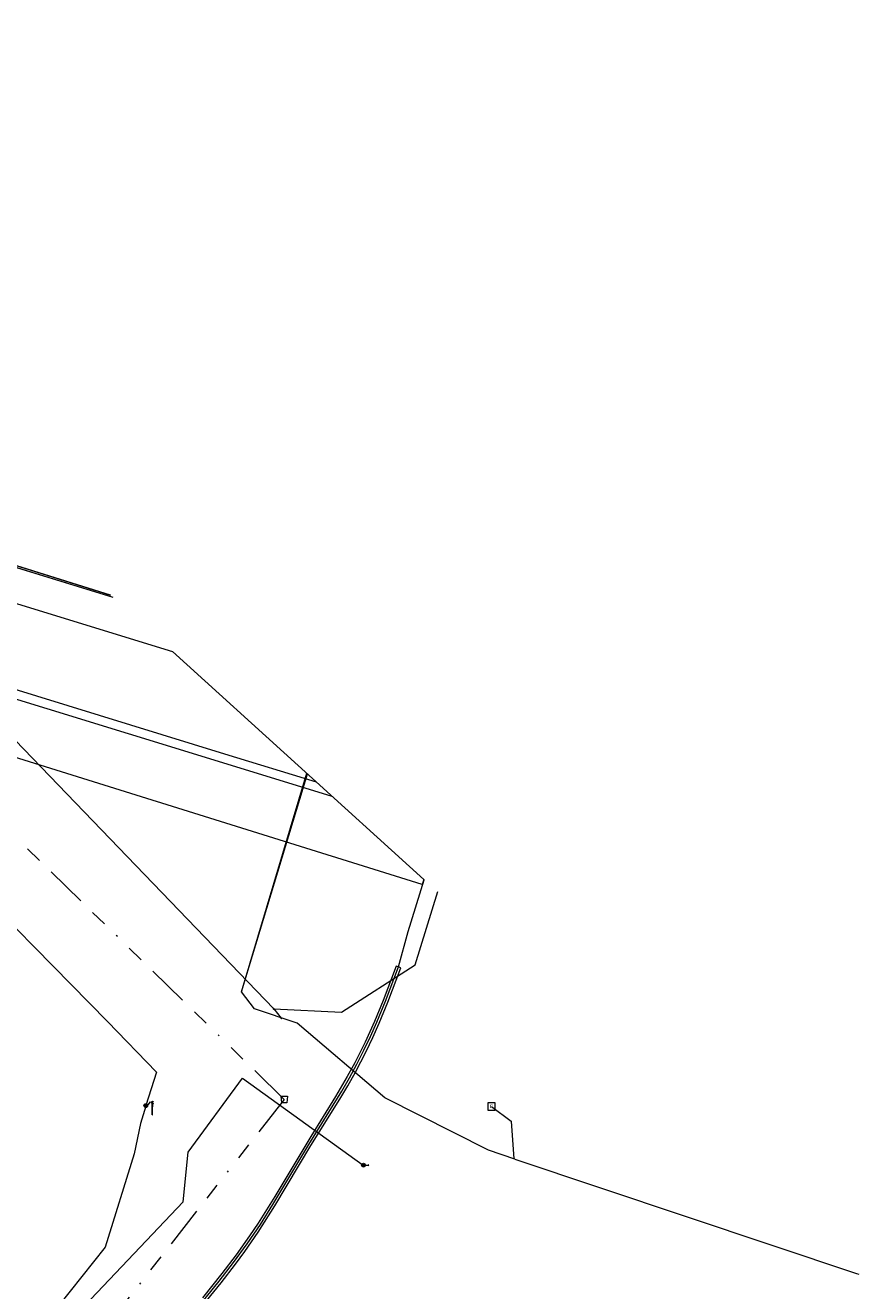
# Model space of a CAD drawing. Header units: metres. Extents: x 151922 to 154458, y 463415 to 464223.
# Tile 159 of 164: x 154407 to 154458, y 463522 to 463598. Entities that reach past the tile are written whole.
import ezdxf
from ezdxf.enums import TextEntityAlignment as Align
from ezdxf.lldxf.tags import DXFTag

# ---------------------------------------------------------------- set-up
doc = ezdxf.new("R2010")
doc.units = ezdxf.units.M
doc.linetypes.add('RI-OVERIG-SO', pattern=[17, 5, -2, 2, -2, 0, -2, 2, -2])
doc.layers.get('0').update_dxf_attribs({"lineweight": 9})
for name, color, linetype, lineweight in [('B-PV-KL-DATA-G', 90, 'KL-DATA-SO', 9), ('B-PV-KL-DATA_DUCT-G', 90, 'Continuous', 9), ('B-PV-KL-DATA_HULPSTUK-S', 90, 'Continuous', 9), ('B-PV-KL-DATA_KABELBED-G', 90, 'Continuous', 9), ('B-PV-KL-ET_LS-G', 190, 'KL-LS-SO', 9), ('B-PV-KL-ET_LS-S', 190, 'Continuous', 9), ('B-PV-KL-ET_LS_HULPSTUK-S', 190, 'Continuous', 9), ('B-PV-KL-ET_LS_MANTELBUIS-G', 190, 'Continuous', 9), ('B-PV-KL-ET_MS_MANTELBUIS-G', 130, 'Continuous', 9), ('B-PV-KL-WARMTENET-G', 80, 'KL-WARMTENET-SO', 9), ('B-PV-KL-WATER_DUCT-G', 170, 'Continuous', 9), ('B-PV-OG-INFO-G', 7, 'Continuous', 9), ('B-PV-OG-INFO-GV', 7, 'Continuous', 9), ('B-PV-RI-OVERIG_RIOOLPUT_INSPECTIE-S', 10, 'Continuous', 9), ('B-PV-RI-VRIJVERVAL-G', 210, 'RI-OVERIG-SO', 9), ('B-PV-RI-VRIJVERVAL_HULPSTUK-S', 210, 'Continuous', 9)]:
    doc.layers.add(name, color=color, linetype=linetype, lineweight=lineweight)
doc.styles.add('NLCS-ISO', font='txt')
doc.styles.get("Standard").update_dxf_attribs({"font": 'arial.ttf'})
tags = doc.linetypes.add('KL-DATA-SO', pattern='A,4,-1,[101,NLCS.SHX,S=0.5,R=0,X=0,Y=0],-1,4,-1,["D",Standard,S=1,R=0,X=-0.25,Y=-0.5],-1.5', length=12.5).pattern_tags.tags
tags[18] = DXFTag(74, 10)
tags = doc.linetypes.add('KL-LS-SO', pattern='A,4,-1,[103,NLCS.SHX,S=0.75,R=0,X=0,Y=0],-1,4,-1,["L",Standard,S=1,R=0,X=0,Y=-0.5],-2', length=13).pattern_tags.tags
tags[18] = DXFTag(74, 10)
tags = doc.linetypes.add('KL-WARMTENET-SO', pattern='A,7,-1.5,["WN",Standard,S=1,R=0,X=-0.3,Y=-0.5],-3', length=11.5).pattern_tags.tags
tags[6] = DXFTag(74, 10)

# ---------------------------------------------------------------- blocks, each defined once
blk = doc.blocks.new('SKL-WTB_HULP_OVERIG-SO')
at = {"color": 0, "linetype": 'ByBlock', "lineweight": 18}
for points in [[(-0.14, 0.14), (0.14, -0.14)], [(0.14, 0.14), (-0.14, -0.14)]]:
    blk.add_lwpolyline(points, dxfattribs=at)
at = {"color": 0, "linetype": 'ByBlock', "lineweight": 18, "style": 'NLCS-ISO', "flags": 1}
for tag, p in [('TYPE', (1.5, 0)), ('OMSCHRIJVING', (1.5, -3)), ('LABEL', (1.5, -1.5))]:
    blk.add_attdef(tag, p, '', height=1, dxfattribs=at)
blk = doc.blocks.new('SKL-WTB_HULP_MOF-SO')
at = {"linetype": 'ByBlock', "lineweight": 18}
h = blk.add_hatch(color=0, dxfattribs=at)
h.dxf.hatch_style = 1
h.paths.add_polyline_path([(-0.5625, 0, 1), (0.5625, 0, 1)])
at = {"color": 0, "linetype": 'ByBlock', "lineweight": 18}
blk.add_circle((0, 0), 0.5625, dxfattribs=at)
at = {"color": 0, "linetype": 'ByBlock', "lineweight": 18, "style": 'NLCS-ISO', "flags": 1}
for tag, p in [('TYPE', (1.5, 0)), ('OMSCHRIJVING', (1.5, -3)), ('LABEL', (1.5, -1.5))]:
    blk.add_attdef(tag, p, '', height=1, dxfattribs=at)
blk = doc.blocks.new('SRI-HULP_AFVOER_OPVANG-SO')
at = {"color": 0, "linetype": 'ByBlock', "lineweight": 18}
blk.add_lwpolyline([(-0.75, -1), (-1, 1), (1, 1), (0.75, -1)], close=True, dxfattribs=at)
at = {"color": 0, "linetype": 'ByBlock', "lineweight": 18, "style": 'NLCS-ISO', "flags": 1}
for tag, p in [('TYPE', (1.5, 0)), ('OMSCHRIJVING', (1.5, -3)), ('LABEL', (1.5, -1.5))]:
    blk.add_attdef(tag, p, '', height=1, dxfattribs=at)
blk = doc.blocks.new('SKL-ET_LS_MAST-SO')
for p, q in [((-0.05, 2.07), (0.05, 2.07)), ((-0.05, -2), (0.05, -2))]:
    blk.add_line(p, q)
for points in [[(-0.18, 1.76), (-0.22, 1.76), (-0.22, 1.84), (-0.18, 1.84), (-0.18, 1.79)], [(-0.18, 1.49), (-0.22, 1.49), (-0.22, 1.57), (-0.18, 1.57), (-0.18, 1.52)], [(-0.18, 1.79), (-0.05, 1.79)], [(-0.18, 1.76), (-0.05, 1.76)], [(-0.18, 1.52), (-0.05, 1.52)], [(-0.18, 1.49), (-0.05, 1.49)], [(-0.05, -2), (-0.05, 2.07)], [(0.05, -2), (0.05, 2.07)], [(0.18, 1.92), (0.05, 1.92)], [(0.18, 1.89), (0.05, 1.89)], [(0.18, 1.66), (0.05, 1.66)], [(0.18, 1.63), (0.05, 1.63)], [(0.18, 1.39), (0.05, 1.39)], [(0.18, 1.36), (0.05, 1.36)], [(0.18, 1.89), (0.22, 1.89), (0.22, 1.97), (0.18, 1.97), (0.18, 1.92)], [(0.18, 1.63), (0.22, 1.63), (0.22, 1.71), (0.18, 1.71), (0.18, 1.66)], [(0.18, 1.36), (0.22, 1.36), (0.22, 1.44), (0.18, 1.44), (0.18, 1.39)]]:
    blk.add_lwpolyline(points)
blk = doc.blocks.new('SRI-PUT_INSPECTIEPUT_RIOOLPUT-SO')
at = {"color": 0, "linetype": 'ByBlock', "lineweight": 18}
blk.add_lwpolyline([(-1.12, -1.12), (1.12, -1.12), (1.12, 1.12), (-1.12, 1.12)], close=True, dxfattribs=at)
at = {"color": 0, "linetype": 'ByBlock', "lineweight": 18, "style": 'NLCS-ISO'}
blk.add_text('r', height=1.5, dxfattribs=at).set_placement((0, 0.28), align=Align.MIDDLE_CENTER)

msp = doc.modelspace()

# ---------------------------------------------------------------- linework, layer by layer
at = {"layer": 'B-PV-KL-DATA-G', "ltscale": 0.5, "flags": 128}
msp.add_lwpolyline([(154412.738, 463563.656), (154407.176, 463565.37), (154392.242, 463569.95), (154395.207, 463579.561)], dxfattribs=at)
at = {"layer": 'B-PV-KL-DATA_DUCT-G', "ltscale": 0.5, "flags": 128}
msp.add_lwpolyline([(154412.745, 463563.65), (154402.538, 463566.792), (154392.242, 463569.95), (154395.207, 463579.561)], dxfattribs=at)
at = {"layer": 'B-PV-KL-DATA_KABELBED-G', "ltscale": 0.5, "flags": 128}
for points in [[(154412.608, 463563.775), (154394.219, 463569.539), (154393.627, 463567.328)], [(154412.745, 463563.65), (154402.538, 463566.792)], [(154399.958, 463562.12), (154400.022, 463562.053), (154422.458, 463538.782)], [(154437.037, 463529.692), (154435.444, 463530.229), (154429.17, 463533.404), (154423.874, 463537.913), (154421.287, 463538.783), (154420.511, 463539.812), (154424.461, 463553.021)], [(154422.462, 463538.774), (154422.465, 463538.774), (154426.558, 463538.573), (154431.009, 463541.443), (154432.384, 463545.875)], [(154422.458, 463538.782), (154422.465, 463538.774), (154422.909, 463538.209)], [(154390.024, 463503.471), (154391.354, 463505.001), (154393.89, 463502.796), (154416.991, 463527.099), (154417.292, 463530.103), (154420.563, 463534.577), (154427.874, 463529.335)], [(154435.631, 463532.872), (154436.819, 463531.988), (154436.972, 463529.717)], [(154427.883, 463529.324), (154428.183, 463529.324)], [(154437.037, 463529.692), (154457.701, 463522.778), (154457.841, 463522.736)]]:
    msp.add_lwpolyline(points, dxfattribs=at)
at = {"layer": 'B-PV-KL-ET_LS-G', "ltscale": 0.5, "flags": 128}
for points in [[(154402.491, 463548.091), (154412.399, 463538.009), (154415.361, 463534.946), (154414.721, 463532.925)], [(154306.74, 463499.532), (154308.043, 463496.044), (154307.713, 463495.688), (154307.05, 463495.359), (154306.076, 463495.063), (154301.311, 463494.026), (154295.068, 463491.764), (154294.474, 463490.975), (154294.393, 463490.011), (154295.352, 463488.392), (154295.677, 463488.08), (154296.181, 463488.105), (154301.265, 463489.793), (154305.631, 463491.302), (154309.14, 463492.561), (154312.693, 463493.868), (154333.228, 463501.557), (154338.762, 463503.59), (154353.855, 463509.086), (154359.265, 463511.042), (154363.33, 463512.492), (154369.184, 463514.557), (154378.058, 463517.655), (154382.202, 463514.157), (154395.233, 463503.859), (154400.573, 463500.815), (154401.053, 463500.821), (154401.641, 463501.209), (154408.996, 463510.277), (154412.798, 463514.8), (154416.447, 463519.042), (154417.969, 463520.844), (154419.157, 463522.31), (154420.021, 463523.431), (154420.853, 463524.576), (154421.649, 463525.746), (154422.405, 463526.942), (154424.585, 463530.585), (154426.569, 463533.794), (154427.039, 463534.609), (154427.488, 463535.434), (154427.913, 463536.27), (154428.313, 463537.114), (154428.689, 463537.963), (154429.213, 463539.233), (154430.008, 463541.316), (154430.596, 463543.448), (154431.558, 463546.583)], [(154414.721, 463532.895), (154414.861, 463532.98), (154415.001, 463533.155), (154415.141, 463533.07), (154415.101, 463532.75)], [(154414.721, 463532.895), (154414.4, 463531.854), (154414.02, 463530.008), (154412.259, 463524.373), (154409.437, 463520.821), (154405.594, 463516.022), (154409.437, 463512.845)]]:
    msp.add_lwpolyline(points, dxfattribs=at)
at = {"layer": 'B-PV-KL-ET_LS_MANTELBUIS-G', "ltscale": 0.5, "flags": 128}
for points in [[(154429.867, 463541.368), (154429.074, 463539.289), (154428.551, 463538.022), (154427.98, 463536.755), (154427.355, 463535.504), (154426.908, 463534.682), (154426.198, 463533.469), (154424.703, 463531.067), (154422.522, 463527.423), (154421.524, 463525.828), (154420.999, 463525.048), (154420.182, 463523.898), (154419.33, 463522.773), (154418.153, 463521.303)], [(154418.385, 463521.113), (154419.275, 463522.217), (154420.141, 463523.341), (154420.702, 463524.104), (154421.513, 463525.269), (154422.533, 463526.864), (154424.713, 463530.507), (154426.454, 463533.313), (154426.937, 463534.126), (154427.398, 463534.949), (154428.048, 463536.204), (154428.449, 463537.052), (154428.827, 463537.904), (154429.352, 463539.177), (154430.149, 463541.264), (154429.867, 463541.368)]]:
    msp.add_lwpolyline(points, dxfattribs=at)
at = {"layer": 'B-PV-KL-ET_MS_MANTELBUIS-G', "ltscale": 0.5, "flags": 128}
for points in [[(154429.867, 463541.368), (154429.074, 463539.289), (154428.551, 463538.022), (154427.98, 463536.755), (154427.355, 463535.504), (154426.908, 463534.682), (154426.198, 463533.469), (154424.703, 463531.067), (154422.522, 463527.423), (154421.524, 463525.828), (154420.999, 463525.048), (154420.182, 463523.898), (154419.33, 463522.773), (154418.153, 463521.303)], [(154418.385, 463521.113), (154419.275, 463522.217), (154420.141, 463523.341), (154420.702, 463524.104), (154421.513, 463525.269), (154422.533, 463526.864), (154424.713, 463530.507), (154426.454, 463533.313), (154426.937, 463534.126), (154427.398, 463534.949), (154428.048, 463536.204), (154428.449, 463537.052), (154428.827, 463537.904), (154429.352, 463539.177), (154430.149, 463541.264), (154429.867, 463541.368)]]:
    msp.add_lwpolyline(points, dxfattribs=at)
at = {"layer": 'B-PV-KL-WARMTENET-G', "ltscale": 0.5, "flags": 128}
for points in [[(154379.27, 463594.019), (154374.887, 463579.378), (154371.876, 463569.319), (154371.688, 463568.654), (154371.905, 463568.239), (154372.946, 463567.897), (154388.245, 463563.211), (154403.543, 463558.524), (154418.841, 463553.838), (154425.976, 463551.646)], [(154379.679, 463593.648), (154375.519, 463579.749), (154372.508, 463569.69), (154372.319, 463569.025), (154372.536, 463568.61), (154373.578, 463568.268), (154388.999, 463563.57), (154404.298, 463558.883), (154419.472, 463554.207), (154425.031, 463552.504)]]:
    msp.add_lwpolyline(points, dxfattribs=at)
at = {"layer": 'B-PV-KL-WATER_DUCT-G', "ltscale": 0.5, "flags": 128}
for points in [[(154412.589, 463563.791), (154394.219, 463569.539), (154393.627, 463567.328)], [(154437.037, 463529.692), (154435.444, 463530.229), (154429.17, 463533.404), (154423.874, 463537.913), (154421.287, 463538.783), (154420.511, 463539.812), (154424.506, 463552.98)], [(154435.631, 463532.872), (154436.819, 463531.988), (154436.972, 463529.717)], [(154437.037, 463529.692), (154457.701, 463522.778), (154457.841, 463522.736)]]:
    msp.add_lwpolyline(points, dxfattribs=at)
at = {"layer": 'B-PV-OG-INFO-G', "ltscale": 0.5, "flags": 128}
for points in [[(154429.867, 463541.368), (154429.074, 463539.289), (154428.551, 463538.022), (154427.98, 463536.755), (154427.355, 463535.504), (154426.908, 463534.682), (154426.198, 463533.469), (154424.703, 463531.067), (154422.522, 463527.423), (154421.524, 463525.828), (154420.999, 463525.048), (154420.182, 463523.898), (154419.33, 463522.773), (154418.153, 463521.303)], [(154429.867, 463541.368), (154429.074, 463539.289), (154428.551, 463538.022), (154427.98, 463536.755), (154427.355, 463535.504), (154426.908, 463534.682), (154426.198, 463533.469), (154424.703, 463531.067), (154422.522, 463527.423), (154421.524, 463525.828), (154420.999, 463525.048), (154420.182, 463523.898), (154419.33, 463522.773), (154418.153, 463521.303)], [(154418.385, 463521.113), (154419.275, 463522.217), (154420.141, 463523.341), (154420.702, 463524.104), (154421.513, 463525.269), (154422.533, 463526.864), (154424.713, 463530.507), (154426.454, 463533.313), (154426.937, 463534.126), (154427.398, 463534.949), (154428.048, 463536.204), (154428.449, 463537.052), (154428.827, 463537.904), (154429.352, 463539.177), (154430.149, 463541.264), (154429.867, 463541.368)], [(154418.385, 463521.113), (154419.275, 463522.217), (154420.141, 463523.341), (154420.702, 463524.104), (154421.513, 463525.269), (154422.533, 463526.864), (154424.713, 463530.507), (154426.454, 463533.313), (154426.937, 463534.126), (154427.398, 463534.949), (154428.048, 463536.204), (154428.449, 463537.052), (154428.827, 463537.904), (154429.352, 463539.177), (154430.149, 463541.264), (154429.867, 463541.368)]]:
    msp.add_lwpolyline(points, dxfattribs=at)
at = {"layer": 'B-PV-OG-INFO-GV', "ltscale": 0.5, "flags": 128}
msp.add_lwpolyline([(154416.339, 463560.389), (154431.547, 463546.593), (154431.431, 463546.307), (154367.261, 463566.329), (154374.503, 463598.253), (154375.259, 463597.658), (154383.631, 463590.063), (154378.428, 463572.031)], close=True, dxfattribs=at)
at = {"layer": 'B-PV-RI-VRIJVERVAL-G', "ltscale": 0.5, "flags": 128}
for points in [[(154423.1, 463533.3), (154398.4, 463557.4)], [(154423.1, 463533.3), (154393.2, 463495.2)]]:
    msp.add_lwpolyline(points, dxfattribs=at)

# ---------------------------------------------------------------- block references
at = {"layer": 'B-PV-KL-DATA_HULPSTUK-S', "xscale": 0.2, "yscale": 0.2, "zscale": 0.2}
for name, p in [('SKL-WTB_HULP_OVERIG-SO', (154422.458, 463538.783)), ('SKL-WTB_HULP_OVERIG-SO', (154422.458, 463538.783)), ('SKL-WTB_HULP_OVERIG-SO', (154422.462, 463538.774)), ('SKL-WTB_HULP_OVERIG-SO', (154422.909, 463538.209)), ('SKL-WTB_HULP_MOF-SO', (154427.883, 463529.324)), ('SKL-WTB_HULP_OVERIG-SO', (154427.874, 463529.336)), ('SKL-WTB_HULP_OVERIG-SO', (154427.883, 463529.325)), ('SKL-WTB_HULP_OVERIG-SO', (154428.183, 463529.325))]:
    msp.add_blockref(name, p, dxfattribs=at)
at = {"layer": 'B-PV-KL-ET_LS-S', "xscale": 0.2, "yscale": 0.2, "zscale": 0.2}
msp.add_blockref('SKL-ET_LS_MAST-SO', (154415.121, 463532.779), dxfattribs=at)
at = {"layer": 'B-PV-KL-ET_LS_HULPSTUK-S', "xscale": 0.2, "yscale": 0.2, "zscale": 0.2}
msp.add_blockref('SKL-WTB_HULP_MOF-SO', (154414.721, 463532.925), dxfattribs=at)
at = {"layer": 'B-PV-RI-OVERIG_RIOOLPUT_INSPECTIE-S', "xscale": 0.2, "yscale": 0.2, "zscale": 0.2}
msp.add_blockref('SRI-PUT_INSPECTIEPUT_RIOOLPUT-SO', (154435.631, 463532.872), dxfattribs=at)
at = {"layer": 'B-PV-RI-VRIJVERVAL_HULPSTUK-S', "xscale": 0.2, "yscale": 0.2, "zscale": 0.2}
msp.add_blockref('SRI-HULP_AFVOER_OPVANG-SO', (154423.1, 463533.3), dxfattribs=at)

doc.saveas('drawing.dxf')
